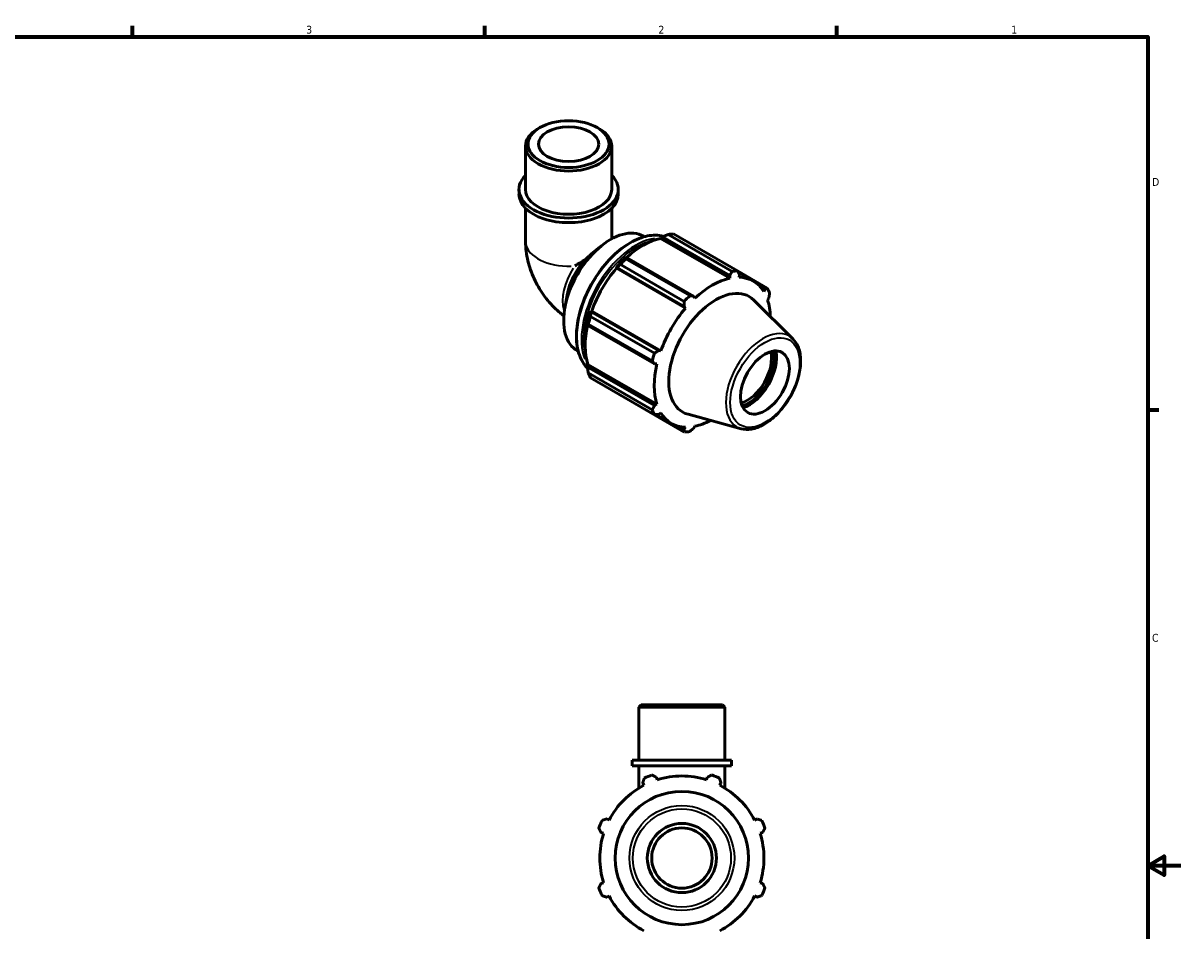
# Model space of a CAD drawing. Header units: inches. Extents: x 0.1 to 37.6, y -3.1 to 21.4.
# Tile 4 of 4: x 19.9 to 33.9, y 10.2 to 21.2. Entities that reach past the tile are written whole.
import ezdxf

# ---------------------------------------------------------------- set-up
doc = ezdxf.new("R2010")
doc.units = ezdxf.units.IN
doc.header["$MEASUREMENT"] = 0
for name, color, linetype, lineweight in [('Border (ANSI)', 7, 'Continuous', 70), ('Visible (ANSI)', 7, 'Continuous', 50), ('Visible Narrow (ANSI)', 7, 'Continuous', 35)]:
    doc.layers.add(name, color=color, linetype=linetype, lineweight=lineweight)
doc.styles.add('Note Text (ANSI)', font='tahoma.ttf')

# ---------------------------------------------------------------- blocks, each defined once
blk = doc.blocks.new('Borders Default Border')
at = {"layer": 'Border (ANSI)'}
for p, q in [((21.25, 21), (21.25, 21.134)), ((25.5, 21), (25.5, 21.134)), ((29.75, 21), (29.75, 21.134)), ((33.5, 16.5), (33.634, 16.5))]:
    blk.add_line(p, q, dxfattribs=at)
at = {"layer": 'Border (ANSI)', "flags": 128}
for points in [[(0.5, 1), (0.5, 21), (33.5, 21), (33.5, 1), (0.5, 1)], [(33.9, 11), (33.5, 11), (33.7, 11.115), (33.7, 10.885), (33.5, 11)]]:
    blk.add_lwpolyline(points, dxfattribs=at)
at = {"layer": 'Border (ANSI)', "color": 5, "true_color": 0x0000ff, "char_height": 0.0945, "attachment_point": 7, "style": 'Note Text (ANSI)'}
for s, insert in [('3', (23.346, 21.038)), ('2', (27.596, 21.04)), ('1', (31.854, 21.04)), ('D', (33.553, 19.203)), ('C', (33.552, 13.701))]:
    blk.add_mtext(s, dxfattribs=dict(at, insert=insert))

msp = doc.modelspace()

# ---------------------------------------------------------------- linework, layer by layer
at = {"layer": 'Visible (ANSI)'}
for p, q in [((26.165, 19.905), (26.143, 19.892)), ((26.86, 19.905), (26.882, 19.892)), ((25.992, 19.159), (25.992, 19.681)), ((27.033, 19.159), (27.033, 19.681)), ((25.914, 19.104), (25.914, 19.159)), ((27.111, 19.104), (27.111, 19.159)), ((25.992, 18.934), (25.992, 18.534)), ((27.033, 18.934), (27.033, 18.564)), ((27.416, 18.595), (27.426, 18.589)), ((27.625, 18.579), (27.645, 18.589)), ((27.645, 18.589), (28.456, 18.122)), ((28.484, 18.171), (27.713, 18.616)), ((27.778, 18.622), (28.55, 18.178)), ((26.785, 18.377), (26.893, 18.468)), ((27.623, 18.569), (27.625, 18.579)), ((27.623, 18.569), (28.457, 18.089)), ((27.21, 18.339), (27.2, 18.334)), ((27.203, 18.322), (27.974, 17.878)), ((28.021, 17.872), (27.21, 18.339)), ((27.086, 18.213), (27.094, 18.216)), ((27.089, 18.208), (27.086, 18.213)), ((27.089, 18.208), (27.923, 17.728)), ((27.094, 18.216), (27.905, 17.749)), ((27.908, 17.808), (27.137, 18.253)), ((28.91, 17.969), (28.551, 18.176)), ((28.456, 18.122), (28.457, 18.089)), ((28.56, 18.158), (28.74, 18.054)), ((28.57, 18.1), (28.573, 18.133)), ((26.493, 17.883), (26.466, 17.727)), ((28.821, 17.989), (28.88, 17.955)), ((28.88, 17.955), (28.867, 17.927)), ((27.905, 17.749), (27.923, 17.728)), ((28.036, 17.846), (28.021, 17.872)), ((29.218, 17.358), (28.746, 17.825)), ((28.914, 17.824), (28.928, 17.848)), ((26.776, 17.628), (27.548, 17.184)), ((26.786, 17.684), (26.785, 17.692)), ((26.785, 17.692), (26.791, 17.692)), ((27.598, 17.216), (26.786, 17.684)), ((26.791, 17.692), (27.625, 17.212)), ((26.737, 17.533), (26.738, 17.521)), ((26.738, 17.521), (27.549, 17.054)), ((27.52, 17.092), (26.749, 17.536)), ((26.619, 17.211), (26.629, 17.205)), ((27.625, 17.212), (27.598, 17.216)), ((26.737, 17.041), (26.745, 17.047)), ((26.745, 17.047), (27.578, 16.567)), ((27.549, 17.054), (27.578, 17.054)), ((26.738, 17.018), (26.737, 17.041)), ((27.549, 16.551), (26.738, 17.018)), ((26.749, 16.947), (27.52, 16.502)), ((27.548, 16.442), (26.776, 16.886)), ((27.137, 16.677), (27.908, 16.233)), ((27.578, 16.567), (27.549, 16.551)), ((27.568, 16.443), (27.752, 16.337)), ((27.598, 16.444), (27.625, 16.464)), ((28.593, 16.273), (27.953, 16.447)), ((27.905, 16.266), (27.845, 16.301)), ((27.923, 16.291), (27.905, 16.266)), ((28.021, 16.277), (28.036, 16.302)), ((27.389, 12.943), (27.358, 12.912)), ((28.399, 12.912), (27.358, 12.912)), ((27.358, 12.273), (27.358, 12.912)), ((27.389, 12.943), (28.368, 12.943)), ((28.368, 12.943), (28.399, 12.912)), ((28.399, 12.273), (28.399, 12.912)), ((28.477, 12.273), (27.28, 12.273)), ((27.28, 12.206), (27.28, 12.273)), ((28.477, 12.206), (27.28, 12.206)), ((27.358, 12.206), (27.358, 11.936)), ((28.399, 12.206), (28.399, 11.936)), ((28.477, 12.206), (28.477, 12.273)), ((27.581, 12.038), (27.571, 12.068)), ((28.186, 12.068), (28.176, 12.038)), ((27.407, 12), (27.421, 11.972)), ((28.336, 11.972), (28.351, 12)), ((27, 11.55), (26.972, 11.565)), ((28.786, 11.565), (28.757, 11.55)), ((26.904, 11.401), (26.934, 11.391)), ((28.823, 11.391), (28.854, 11.401)), ((26.934, 10.795), (26.904, 10.786)), ((28.854, 10.786), (28.823, 10.795)), ((26.972, 10.621), (27, 10.636)), ((28.757, 10.636), (28.786, 10.621))]:
    msp.add_line(p, q, dxfattribs=at)
for radius in [0.804, 0.417, 0.364]:
    msp.add_circle((27.879, 11.093), radius, dxfattribs=at)
for radius, start, end in [(1.065, 109.792, 115.208), (0.99, 72.5, 107.5), (1.065, 64.792, 70.208), (0.99, 117.5, 152.5), (0.99, 27.5, 62.5), (1.065, 154.792, 160.208), (1.065, 19.792, 25.208), (0.99, 162.5, 197.5), (0.99, 342.5, 17.5), (1.065, 199.792, 205.208), (0.99, 207.5, 242.5), (0.99, 297.5, 332.5), (1.065, 334.792, 340.208)]:
    msp.add_arc((27.879, 11.093), radius, start, end, dxfattribs=at)
for centre, major_axis, ratio in [((26.512, 19.706), (-0.489, 0), 0.575862), ((26.512, 19.706), (0.364, 0), 0.575862), ((28.881, 16.83), (0.208, 0.362), 0.578093)]:
    msp.add_ellipse(centre, major_axis=major_axis, ratio=ratio, dxfattribs=at)
for centre, major_axis, ratio, start_param, end_param in [((26.512, 19.681), (-0.52, 0), 0.575862, 5.50164, 10.206324), ((26.512, 19.159), (-0.599, 0), 0.575862, 5.76671, 9.941253), ((26.512, 19.159), (-0.52, 0), 0.575862, 0, 3.141593), ((26.512, 19.104), (-0.599, 0), 0.575862, 0, 3.141593), ((27.018, 17.903), (0.399, 0.692), 0.578093, 0, 3.141593), ((27.458, 17.65), (0.531, 0.923), 0.578093, 0.343502, 0.438029), ((27.412, 17.676), (0.494, 0.858), 0.578093, 0.478032, 1.071949), ((26.853, 17.998), (-0.26, -0.451), 0.578093, 4.316204, 5.277881), ((26.512, 18.194), (-0.52, -0.301), 0.001672, 4.317171, 4.569525), ((27.412, 17.676), (-0.5, -0.868), 0.578093, 4.23049, 4.405023), ((27.458, 17.65), (0.531, 0.923), 0.578093, 1.1289, 1.223427), ((27.412, 17.676), (0.494, 0.858), 0.578093, 1.26343, 1.874295), ((28.229, 17.205), (0.531, 0.923), 0.578093, 0.343502, 0.438029), ((28.246, 17.195), (-0.494, -0.858), 0.578093, 3.619624, 4.23049), ((28.246, 17.195), (0.494, 0.858), 0.578093, 5.975819, 6.586684), ((28.289, 17.171), (0.401, 0.697), 0.578093, 6.13202, 9.575944), ((28.229, 17.205), (0.531, 0.923), 0.578093, 5.841289, 5.935816), ((28.229, 17.205), (-0.531, -0.923), 0.578093, 4.270492, 4.36502), ((28.246, 17.195), (0.494, 0.858), 0.578093, 5.53099, 5.801286), ((27.412, 17.676), (-0.5, -0.868), 0.578093, 5.015888, 5.190421), ((27.458, 17.65), (0.531, 0.923), 0.578093, 1.914298, 2.008825), ((28.246, 17.195), (-0.494, -0.858), 0.578093, 4.405023, 5.015888), ((27.412, 17.676), (0.494, 0.858), 0.578093, 2.065615, 2.659693), ((28.229, 17.205), (-0.531, -0.923), 0.578093, 5.055891, 5.150418), ((28.666, 16.954), (-0.208, -0.362), 0.578093, 0.540365, 2.601227), ((28.684, 16.943), (0.221, 0.383), 0.578093, 3.673442, 5.751336), ((28.684, 16.943), (0.238, 0.413), 0.578093, 3.729415, 5.695363), ((28.246, 17.195), (-0.494, -0.858), 0.578093, 5.190421, 5.801286), ((27.458, 17.65), (-0.531, -0.923), 0.578093, 5.841289, 5.935816), ((28.229, 17.205), (-0.531, -0.923), 0.578093, 5.841289, 5.935816), ((28.246, 17.195), (-0.494, -0.858), 0.578093, 5.975819, 6.586684), ((28.246, 17.195), (0.494, 0.858), 0.578093, 3.619624, 3.893788), ((28.229, 17.205), (-0.531, -0.923), 0.578093, 0.343502, 0.438029)]:
    msp.add_ellipse(centre, major_axis=major_axis, ratio=ratio, start_param=start_param, end_param=end_param, dxfattribs=at)
for points, knots in [([(27.656, 18.593), (27.626, 18.602), (27.594, 18.607), (27.498, 18.608), (27.43, 18.595), (27.292, 18.541), (27.22, 18.499), (27.081, 18.393), (27.014, 18.328), (26.89, 18.181), (26.834, 18.099), (26.738, 17.926), (26.698, 17.836), (26.638, 17.655), (26.619, 17.565), (26.603, 17.394), (26.606, 17.313), (26.635, 17.169), (26.661, 17.106), (26.71, 17.037), (26.725, 17.02), (26.74, 17.005)], [5.642249, 5.642249, 5.642249, 5.642249, 5.808733, 5.808733, 6.12514, 6.12514, 6.447636, 6.447636, 6.77059, 6.77059, 7.093033, 7.093033, 7.415282, 7.415282, 7.737785, 7.737785, 8.060796, 8.060796, 8.382915, 8.382915, 8.497396, 8.497396, 8.497396, 8.497396]), ([(25.992, 18.534), (25.992, 18.452), (26.003, 18.373), (26.039, 18.224), (26.064, 18.152), (26.128, 18.015), (26.165, 17.95), (26.252, 17.827), (26.301, 17.769), (26.388, 17.687), (26.42, 17.66), (26.455, 17.634)], [3.141593, 3.141593, 3.141593, 3.141593, 3.455752, 3.455752, 3.769911, 3.769911, 4.08407, 4.08407, 4.39823, 4.39823, 4.569913, 4.569913, 4.569913, 4.569913]), ([(26.712, 18.311), (26.722, 18.32), (26.732, 18.33), (26.755, 18.352), (26.77, 18.365), (26.785, 18.377)], [5.0082252, 5.0082252, 5.0082252, 5.0082252, 5.1098504, 5.1098504, 5.2507847, 5.2507847, 5.2507847, 5.2507847]), ([(28.593, 16.273), (28.632, 16.263), (28.675, 16.262), (28.766, 16.276), (28.814, 16.294), (28.912, 16.348), (28.961, 16.384), (29.053, 16.472), (29.097, 16.522), (29.174, 16.633), (29.207, 16.692), (29.262, 16.814), (29.282, 16.877), (29.309, 17), (29.314, 17.06), (29.309, 17.172), (29.298, 17.224), (29.263, 17.303), (29.243, 17.333), (29.218, 17.358)], [2.509294, 2.509294, 2.509294, 2.509294, 2.799875, 2.799875, 3.118485, 3.118485, 3.449377, 3.449377, 3.779579, 3.779579, 4.108264, 4.108264, 4.437029, 4.437029, 4.767401, 4.767401, 5.098022, 5.098022, 5.348555, 5.348555, 5.348555, 5.348555])]:
    msp.add_open_spline(points, degree=3, knots=knots, dxfattribs=at)
for points, weights in [([(27.645, 18.589), (27.678, 18.602), (27.713, 18.616)], [1.00664657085, 1.01273839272, 1.01803535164]), ([(27.203, 18.322), (27.206, 18.331), (27.21, 18.339)], [1.01803535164, 1.01273839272, 1.00664657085]), ([(27.094, 18.216), (27.115, 18.234), (27.137, 18.253)], [1.00664657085, 1.01273839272, 1.01803535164]), ([(28.456, 18.122), (28.47, 18.146), (28.484, 18.171)], [1.0060143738, 1.00341231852, 1]), ([(28.55, 18.178), (28.561, 18.155), (28.573, 18.133)], [1, 1.00341231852, 1.0060143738]), ([(28.88, 17.955), (28.895, 17.962), (28.91, 17.969)], [1.0060143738, 1.00341231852, 1]), ([(28.938, 17.908), (28.933, 17.877), (28.928, 17.848)], [1, 1.00341231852, 1.0060143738]), ([(27.905, 17.749), (27.907, 17.778), (27.908, 17.808)], [1.0060143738, 1.00341231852, 1]), ([(27.974, 17.878), (27.998, 17.875), (28.021, 17.872)], [1, 1.00341231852, 1.0060143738]), ([(26.776, 17.628), (26.781, 17.656), (26.786, 17.684)], [1.01803535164, 1.01273839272, 1.00664657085]), ([(26.738, 17.521), (26.743, 17.529), (26.749, 17.536)], [1.00664657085, 1.01273839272, 1.01803535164]), ([(27.548, 17.184), (27.573, 17.2), (27.598, 17.216)], [1, 1.00341231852, 1.0060143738]), ([(27.549, 17.054), (27.535, 17.073), (27.52, 17.092)], [1.0060143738, 1.00341231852, 1]), ([(26.749, 16.947), (26.743, 16.983), (26.738, 17.018)], [1.01803535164, 1.01273839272, 1.00664657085]), ([(27.137, 16.677), (27.136, 16.679), (27.135, 16.68)], [1.01803535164, 1.01776670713, 1.01749601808]), ([(27.52, 16.502), (27.535, 16.527), (27.549, 16.551)], [1, 1.00341231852, 1.0060143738]), ([(27.598, 16.444), (27.573, 16.443), (27.548, 16.442)], [1.0060143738, 1.00341231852, 1]), ([(27.908, 16.233), (27.907, 16.25), (27.905, 16.266)], [1, 1.00341231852, 1.0060143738]), ([(28.021, 16.277), (27.998, 16.259), (27.974, 16.239)], [1.0060143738, 1.00341231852, 1]), ([(27.407, 12), (27.416, 12.028), (27.425, 12.057)], [1.0060143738, 1.00341231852, 1]), ([(27.518, 12.095), (27.545, 12.081), (27.571, 12.068)], [1, 1.00341231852, 1.0060143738]), ([(28.186, 12.068), (28.212, 12.081), (28.239, 12.095)], [1.0060143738, 1.00341231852, 1]), ([(28.332, 12.057), (28.342, 12.028), (28.351, 12)], [1, 1.00341231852, 1.0060143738]), ([(26.915, 11.547), (26.944, 11.556), (26.972, 11.565)], [1, 1.00341231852, 1.0060143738]), ([(28.786, 11.565), (28.813, 11.556), (28.842, 11.547)], [1.0060143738, 1.00341231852, 1]), ([(26.904, 11.401), (26.89, 11.427), (26.877, 11.454)], [1.0060143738, 1.00341231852, 1]), ([(28.881, 11.454), (28.867, 11.427), (28.854, 11.401)], [1, 1.00341231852, 1.0060143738]), ([(26.877, 10.732), (26.89, 10.76), (26.904, 10.786)], [1, 1.00341231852, 1.0060143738]), ([(28.854, 10.786), (28.867, 10.76), (28.881, 10.732)], [1.0060143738, 1.00341231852, 1]), ([(26.972, 10.621), (26.944, 10.63), (26.915, 10.639)], [1.0060143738, 1.00341231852, 1]), ([(28.842, 10.639), (28.813, 10.63), (28.786, 10.621)], [1, 1.00341231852, 1.0060143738])]:
    msp.add_rational_spline(points, weights, degree=2, dxfattribs=at)
at = {"layer": 'Visible Narrow (ANSI)'}
for radius in [0.633, 0.592]:
    msp.add_circle((27.879, 11.093), radius, dxfattribs=at)
for centre, major_axis, ratio, start_param, end_param in [((27.266, 17.76), (-0.462, -0.803), 0.578093, 3.431966, 5.991364), ((26.512, 18.534), (-0.52, 0), 0.575862, 0.085635, 1.627059), ((27.322, 17.728), (0.462, 0.803), 0.578093, 0.430043, 2.707328), ((27.334, 17.721), (0.454, 0.788), 0.578093, 0.574504, 2.567088), ((26.807, 18.024), (-0.26, -0.451), 0.578093, 4.631889, 5.77185), ((28.858, 16.843), (0.316, 0.549), 0.578093, 0.021031, 3.120562)]:
    msp.add_ellipse(centre, major_axis=major_axis, ratio=ratio, start_param=start_param, end_param=end_param, dxfattribs=at)
msp.add_ellipse((28.881, 16.83), major_axis=(-0.296, -0.513), ratio=0.578093, dxfattribs=at)

# ---------------------------------------------------------------- block references
msp.add_blockref('Borders Default Border', (0, 0))

doc.saveas('drawing.dxf')
